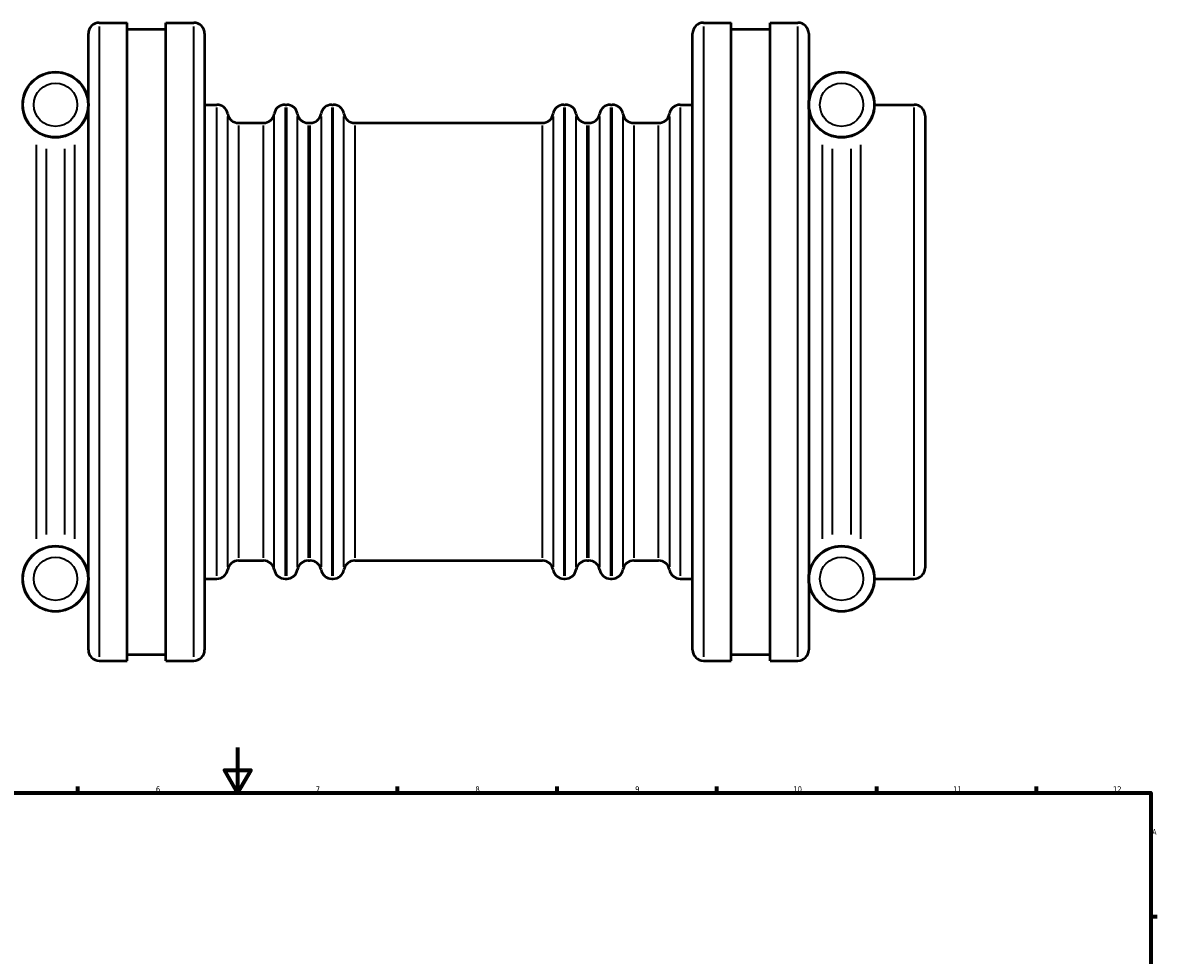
# Model space of a CAD drawing. Header units: millimetres. Extents: x -189 to 1463, y -170 to 1183.
# Tile 7 of 9: x 326 to 824, y 503 to 912. Entities that reach past the tile are written whole.
import ezdxf

# ---------------------------------------------------------------- set-up
doc = ezdxf.new("R2010")
doc.units = ezdxf.units.MM
for name, color, linetype, lineweight in [('Border (ISO)', 7, 'Continuous', 70), ('Visible (ISO)', 7, 'Continuous', 50), ('Visible Narrow (ISO)', 7, 'Continuous', 35)]:
    doc.layers.add(name, color=color, linetype=linetype, lineweight=lineweight)
doc.styles.add('Note Text (ISO)', font='tahoma.ttf')

# ---------------------------------------------------------------- blocks, each defined once
blk = doc.blocks.new('Borders Default Border')
at = {"layer": 'Border (ISO)'}
for p, q in [((350.42, 574), (350.42, 576.9)), ((490.58, 574), (490.58, 576.9)), ((560.67, 574), (560.67, 576.9)), ((630.75, 574), (630.75, 576.9)), ((700.83, 574), (700.83, 576.9)), ((770.92, 574), (770.92, 576.9)), ((821, 519.75), (823.9, 519.75))]:
    blk.add_line(p, q, dxfattribs=at)
at = {"layer": 'Border (ISO)', "flags": 128}
for points in [[(420.5, 594), (420.5, 574), (414.73, 584), (426.27, 584), (420.5, 574)], [(20, 20), (20, 574), (821, 574), (821, 20), (20, 20)]]:
    blk.add_lwpolyline(points, dxfattribs=at)
at = {"layer": 'Border (ISO)', "color": 232, "true_color": 0xca0064, "char_height": 2.5, "attachment_point": 7, "style": 'Note Text (ISO)'}
for s, insert in [('6', (384.66, 574.35)), ('7', (454.77, 574.4)), ('8', (524.81, 574.34)), ('9', (594.88, 574.35)), ('10', (664.29, 574.35)), ('11', (734.37, 574.4)), ('12', (804.46, 574.4)), ('A', (821.59, 555.62))]:
    blk.add_mtext(s, dxfattribs=dict(at, insert=insert))

msp = doc.modelspace()

# ---------------------------------------------------------------- linework, layer by layer
at = {"layer": 'Visible (ISO)'}
for p, q in [((359.831, 911.982), (372.031, 911.982)), ((372.031, 631.982), (372.031, 911.982)), ((389.031, 631.982), (389.031, 911.982)), ((389.031, 911.982), (401.231, 911.982)), ((624.831, 911.982), (637.031, 911.982)), ((637.031, 631.982), (637.031, 911.982)), ((654.031, 631.982), (654.031, 911.982)), ((654.031, 911.982), (666.231, 911.982)), ((355.031, 636.782), (355.031, 907.182)), ((372.031, 909.182), (389.031, 909.182)), ((406.031, 907.182), (406.031, 636.782)), ((620.031, 636.782), (620.031, 907.182)), ((637.031, 909.182), (654.031, 909.182)), ((671.031, 907.182), (671.031, 636.782)), ((406.031, 875.982), (411.431, 875.982)), ((441.297, 875.982), (442.031, 875.982)), ((461.831, 875.982), (462.431, 875.982)), ((563.631, 875.982), (564.231, 875.982)), ((584.031, 875.982), (584.765, 875.982)), ((614.631, 875.982), (620.031, 875.982)), ((699.831, 875.982), (717.231, 875.982)), ((722.031, 871.182), (722.031, 672.782)), ((420.897, 867.982), (431.831, 867.982)), ((451.497, 867.982), (452.365, 867.982)), ((471.897, 867.982), (554.165, 867.982)), ((573.697, 867.982), (574.565, 867.982)), ((594.231, 867.982), (605.165, 867.982)), ((420.897, 675.982), (431.831, 675.982)), ((451.497, 675.982), (452.365, 675.982)), ((471.897, 675.982), (554.165, 675.982)), ((573.697, 675.982), (574.565, 675.982)), ((594.231, 675.982), (605.165, 675.982)), ((406.031, 667.982), (411.431, 667.982)), ((441.297, 667.982), (442.031, 667.982)), ((461.831, 667.982), (462.431, 667.982)), ((563.631, 667.982), (564.231, 667.982)), ((584.031, 667.982), (584.765, 667.982)), ((614.631, 667.982), (620.031, 667.982)), ((699.831, 667.982), (717.231, 667.982)), ((372.031, 634.782), (389.031, 634.782)), ((637.031, 634.782), (654.031, 634.782)), ((359.831, 631.982), (372.031, 631.982)), ((389.031, 631.982), (401.231, 631.982)), ((624.831, 631.982), (637.031, 631.982)), ((654.031, 631.982), (666.231, 631.982))]:
    msp.add_line(p, q, dxfattribs=at)
for centre, radius in [((340.631, 875.982), 14.4), ((340.631, 875.982), 14.3), ((685.431, 875.982), 14.4), ((685.431, 875.982), 14.3), ((340.631, 667.982), 14.4), ((340.631, 667.982), 14.3), ((685.431, 667.982), 14.4), ((685.431, 667.982), 14.3)]:
    msp.add_circle(centre, radius, dxfattribs=at)
for centre, start, end in [((359.831, 907.182), 90, 180), ((401.231, 907.182), 0, 90), ((624.831, 907.182), 90, 180), ((666.231, 907.182), 0, 90), ((411.431, 871.182), 9.59407, 90), ((441.297, 871.182), 90, 170.40593), ((442.031, 871.182), 9.59407, 90), ((461.831, 871.182), 90, 170.40593), ((462.431, 871.182), 9.59407, 90), ((563.631, 871.182), 90, 170.40593), ((564.231, 871.182), 9.59407, 90), ((584.031, 871.182), 90, 170.40593), ((584.765, 871.182), 9.59407, 90), ((614.631, 871.182), 90, 170.40593), ((717.231, 871.182), 0, 90), ((420.897, 872.782), 189.59407, 270), ((431.831, 872.782), 270, 350.40593), ((451.497, 872.782), 189.59407, 270), ((452.365, 872.782), 270, 350.40593), ((471.897, 872.782), 189.59407, 270), ((554.165, 872.782), 270, 350.40593), ((573.697, 872.782), 189.59407, 270), ((574.565, 872.782), 270, 350.40593), ((594.231, 872.782), 189.59407, 270), ((605.165, 872.782), 270, 350.40593), ((411.431, 672.782), 270, 350.40593), ((420.897, 671.182), 90, 170.40593), ((431.831, 671.182), 9.59407, 90), ((441.297, 672.782), 189.59407, 270), ((442.031, 672.782), 270, 350.40593), ((451.497, 671.182), 90, 170.40593), ((452.365, 671.182), 9.59407, 90), ((461.831, 672.782), 189.59407, 270), ((462.431, 672.782), 270, 350.40593), ((471.897, 671.182), 90, 170.40593), ((554.165, 671.182), 9.59407, 90), ((563.631, 672.782), 189.59407, 270), ((564.231, 672.782), 270, 350.40593), ((573.697, 671.182), 90, 170.40593), ((574.565, 671.182), 9.59407, 90), ((584.031, 672.782), 189.59407, 270), ((584.765, 672.782), 270, 350.40593), ((594.231, 671.182), 90, 170.40593), ((605.165, 671.182), 9.59407, 90), ((614.631, 672.782), 189.59407, 270), ((717.231, 672.782), 270, 0), ((359.831, 636.782), 180, 270), ((401.231, 636.782), 270, 0), ((624.831, 636.782), 180, 270), ((666.231, 636.782), 270, 0)]:
    msp.add_arc(centre, 4.8, start, end, dxfattribs=at)
at = {"layer": 'Visible Narrow (ISO)'}
for p, q in [((359.831, 910.259), (359.831, 633.706)), ((401.231, 633.706), (401.231, 910.259)), ((624.831, 910.259), (624.831, 633.706)), ((666.231, 633.706), (666.231, 910.259)), ((411.431, 669.263), (411.431, 874.702)), ((441.297, 874.702), (441.297, 669.263)), ((442.031, 669.263), (442.031, 874.702)), ((461.831, 874.702), (461.831, 669.263)), ((462.431, 669.263), (462.431, 874.702)), ((563.631, 874.702), (563.631, 669.263)), ((564.231, 669.263), (564.231, 874.702)), ((584.031, 874.702), (584.031, 669.263)), ((584.765, 669.263), (584.765, 874.702)), ((614.631, 874.702), (614.631, 669.263)), ((717.231, 669.263), (717.231, 874.702)), ((416.164, 673.213), (416.164, 870.751)), ((420.897, 866.8), (420.897, 677.164)), ((431.831, 677.164), (431.831, 866.8)), ((436.564, 673.213), (436.564, 870.751)), ((446.764, 673.213), (446.764, 870.751)), ((451.497, 866.8), (451.497, 677.164)), ((452.365, 677.164), (452.365, 866.8)), ((457.098, 870.751), (457.098, 673.213)), ((467.164, 673.213), (467.164, 870.751)), ((471.897, 866.8), (471.897, 677.164)), ((554.165, 677.164), (554.165, 866.8)), ((558.898, 870.751), (558.898, 673.213)), ((568.964, 673.213), (568.964, 870.751)), ((573.697, 866.8), (573.697, 677.164)), ((574.565, 677.164), (574.565, 866.8)), ((579.298, 870.751), (579.298, 673.213)), ((589.498, 870.751), (589.498, 673.213)), ((594.231, 866.8), (594.231, 677.164)), ((605.165, 677.164), (605.165, 866.8)), ((609.898, 870.751), (609.898, 673.213)), ((332.317, 685.517), (332.317, 858.448)), ((336.474, 856.56), (336.474, 687.405)), ((344.788, 687.405), (344.788, 856.56)), ((348.945, 858.448), (348.945, 685.517)), ((677.117, 685.517), (677.117, 858.448)), ((681.274, 856.56), (681.274, 687.405)), ((689.588, 687.405), (689.588, 856.56)), ((693.745, 858.448), (693.745, 685.517))]:
    msp.add_line(p, q, dxfattribs=at)
for centre in [(340.631, 875.982), (685.431, 875.982), (340.631, 667.982), (685.431, 667.982)]:
    msp.add_circle(centre, 9.5, dxfattribs=at)

# ---------------------------------------------------------------- block references
msp.add_blockref('Borders Default Border', (0, 0))

doc.saveas('drawing.dxf')
